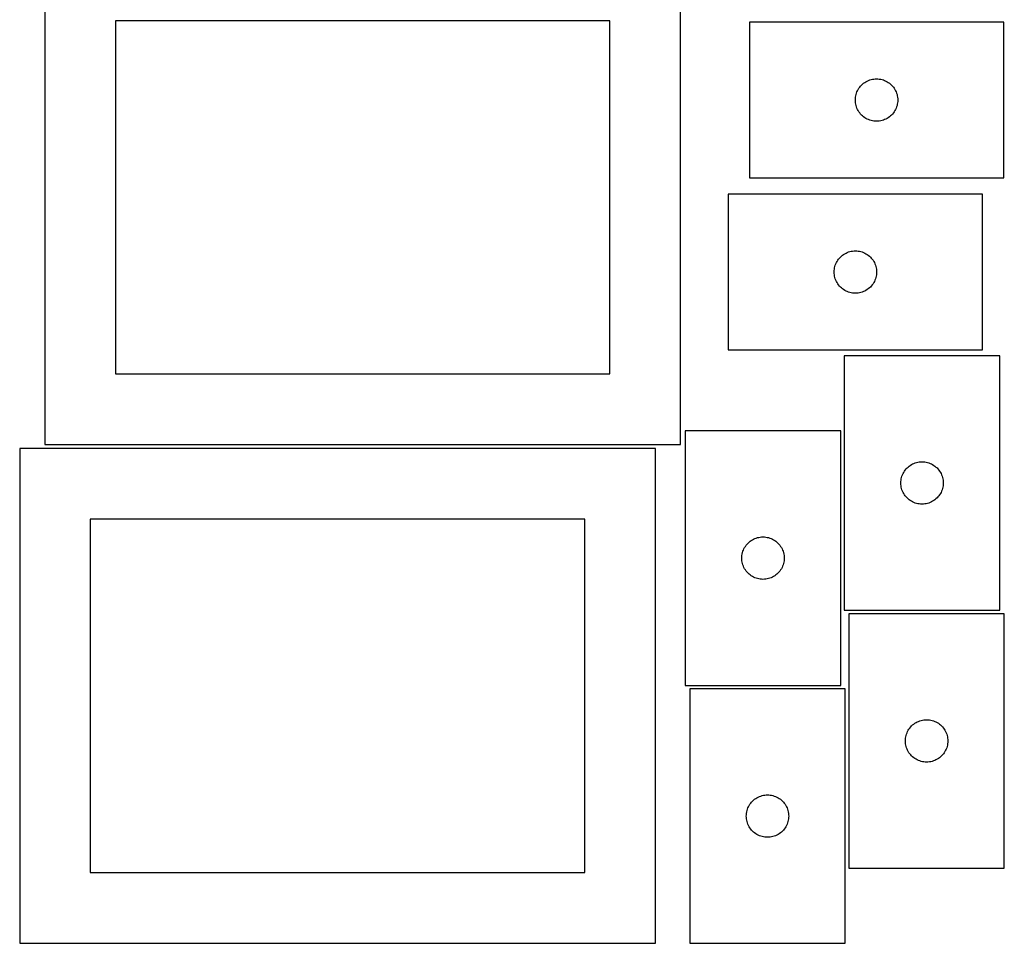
# Model space of a CAD drawing. Header units: millimetres. Extents: x 7 to 1243, y 7 to 1667.
# Tile 5 of 10: x 825 to 1243, y 7 to 399. Entities that reach past the tile are written whole.
import ezdxf

# ---------------------------------------------------------------- set-up
doc = ezdxf.new("R2010")
doc.units = ezdxf.units.MM
doc.layers.add('CUT', color=7, linetype='CONTINUOUS', true_color=0x000000)

msp = doc.modelspace()

# ---------------------------------------------------------------- linework, layer by layer
at = {"layer": 'CUT'}
for p, q in [((835.95993, 428.216339), (835.95993, 218.216339)), ((1105.95993, 218.216339), (1105.95993, 428.216339)), ((1075.95993, 398.216339), (865.95993, 398.216339)), ((865.95993, 398.216339), (865.95993, 248.216339)), ((1075.95993, 248.216339), (1075.95993, 398.216339)), ((1243.174643, 397.514192), (1135.174643, 397.514192)), ((1135.174643, 397.514192), (1135.174643, 331.514192)), ((1243.174643, 331.514192), (1243.174643, 397.514192)), ((1184.174511, 371.997418), (1184.674643, 372.30842)), ((1184.674643, 372.30842), (1185.194045, 372.586046)), ((1185.194045, 372.586046), (1185.730492, 372.829107)), ((1185.730492, 372.829107), (1186.281688, 373.036563)), ((1186.281688, 373.036563), (1186.845272, 373.207524)), ((1186.845272, 373.207524), (1187.41883, 373.341259)), ((1187.41883, 373.341259), (1187.999908, 373.437195)), ((1187.999908, 373.437195), (1188.586015, 373.494922)), ((1188.586015, 373.494922), (1189.174643, 373.514192)), ((1189.174643, 373.514192), (1189.763271, 373.494922)), ((1189.763271, 373.494922), (1190.349379, 373.437195)), ((1190.349379, 373.437195), (1190.930456, 373.341259)), ((1190.930456, 373.341259), (1191.504015, 373.207524)), ((1191.504015, 373.207524), (1192.067598, 373.036563)), ((1192.067598, 373.036563), (1192.618794, 372.829107)), ((1192.618794, 372.829107), (1193.155241, 372.586046)), ((1193.155241, 372.586046), (1193.674643, 372.30842)), ((1193.674643, 372.30842), (1194.174775, 371.997418)), ((1180.859727, 367.958343), (1181.102789, 368.49479)), ((1181.102789, 368.49479), (1181.380415, 369.014192)), ((1181.380415, 369.014192), (1181.691417, 369.514324)), ((1181.691417, 369.514324), (1182.034463, 369.993044)), ((1182.034463, 369.993044), (1182.408085, 370.448304)), ((1182.408085, 370.448304), (1182.810682, 370.878153)), ((1182.810682, 370.878153), (1183.240531, 371.28075)), ((1183.240531, 371.28075), (1183.69579, 371.654372)), ((1183.69579, 371.654372), (1184.174511, 371.997418)), ((1194.174775, 371.997418), (1194.653496, 371.654372)), ((1194.653496, 371.654372), (1195.108756, 371.28075)), ((1195.108756, 371.28075), (1195.538604, 370.878153)), ((1195.538604, 370.878153), (1195.941202, 370.448304)), ((1195.941202, 370.448304), (1196.314823, 369.993044)), ((1196.314823, 369.993044), (1196.65787, 369.514324)), ((1196.65787, 369.514324), (1196.968872, 369.014192)), ((1196.968872, 369.014192), (1197.246498, 368.49479)), ((1197.246498, 368.49479), (1197.489559, 367.958343)), ((1180.174643, 364.514192), (1180.193913, 365.10282)), ((1180.193913, 363.925563), (1180.174643, 364.514192)), ((1180.193913, 365.10282), (1180.25164, 365.688927)), ((1180.25164, 363.339456), (1180.193913, 363.925563)), ((1180.25164, 365.688927), (1180.347576, 366.270005)), ((1180.347576, 366.270005), (1180.481311, 366.843563)), ((1180.481311, 366.843563), (1180.652272, 367.407147)), ((1180.652272, 367.407147), (1180.859727, 367.958343)), ((1197.489559, 367.958343), (1197.697014, 367.407147)), ((1197.697014, 367.407147), (1197.867976, 366.843563)), ((1197.867976, 366.843563), (1198.001711, 366.270005)), ((1198.001711, 366.270005), (1198.097647, 365.688927)), ((1198.097647, 365.688927), (1198.155374, 365.10282)), ((1198.155374, 363.925563), (1198.097647, 363.339456)), ((1198.155374, 365.10282), (1198.174643, 364.514192)), ((1198.174643, 364.514192), (1198.155374, 363.925563)), ((1180.347576, 362.758379), (1180.25164, 363.339456)), ((1180.481311, 362.18482), (1180.347576, 362.758379)), ((1180.652272, 361.621236), (1180.481311, 362.18482)), ((1180.859727, 361.070041), (1180.652272, 361.621236)), ((1181.102789, 360.533593), (1180.859727, 361.070041)), ((1181.380415, 360.014192), (1181.102789, 360.533593)), ((1181.691417, 359.51406), (1181.380415, 360.014192)), ((1196.968872, 360.014192), (1196.65787, 359.51406)), ((1197.246498, 360.533593), (1196.968872, 360.014192)), ((1197.489559, 361.070041), (1197.246498, 360.533593)), ((1197.697014, 361.621236), (1197.489559, 361.070041)), ((1197.867976, 362.18482), (1197.697014, 361.621236)), ((1198.001711, 362.758379), (1197.867976, 362.18482)), ((1198.097647, 363.339456), (1198.001711, 362.758379)), ((1182.034463, 359.035339), (1181.691417, 359.51406)), ((1182.408085, 358.580079), (1182.034463, 359.035339)), ((1182.810682, 358.150231), (1182.408085, 358.580079)), ((1183.240531, 357.747633), (1182.810682, 358.150231)), ((1183.69579, 357.374012), (1183.240531, 357.747633)), ((1184.174511, 357.030965), (1183.69579, 357.374012)), ((1184.674643, 356.719963), (1184.174511, 357.030965)), ((1185.194045, 356.442337), (1184.674643, 356.719963)), ((1185.730492, 356.199276), (1185.194045, 356.442337)), ((1186.281688, 355.99182), (1185.730492, 356.199276)), ((1186.845272, 355.820859), (1186.281688, 355.99182)), ((1187.41883, 355.687124), (1186.845272, 355.820859)), ((1187.999908, 355.591188), (1187.41883, 355.687124)), ((1188.586015, 355.533461), (1187.999908, 355.591188)), ((1189.174643, 355.514192), (1188.586015, 355.533461)), ((1189.763271, 355.533461), (1189.174643, 355.514192)), ((1190.349379, 355.591188), (1189.763271, 355.533461)), ((1190.930456, 355.687124), (1190.349379, 355.591188)), ((1191.504015, 355.820859), (1190.930456, 355.687124)), ((1192.067598, 355.99182), (1191.504015, 355.820859)), ((1192.618794, 356.199276), (1192.067598, 355.99182)), ((1193.155241, 356.442337), (1192.618794, 356.199276)), ((1193.674643, 356.719963), (1193.155241, 356.442337)), ((1194.174775, 357.030965), (1193.674643, 356.719963)), ((1194.653496, 357.374012), (1194.174775, 357.030965)), ((1195.108756, 357.747633), (1194.653496, 357.374012)), ((1195.538604, 358.150231), (1195.108756, 357.747633)), ((1195.941202, 358.580079), (1195.538604, 358.150231)), ((1196.314823, 359.035339), (1195.941202, 358.580079)), ((1196.65787, 359.51406), (1196.314823, 359.035339)), ((1135.174643, 331.514192), (1243.174643, 331.514192)), ((1234.193181, 324.502964), (1126.193181, 324.502964)), ((1126.193181, 324.502964), (1126.193181, 258.502964)), ((1234.193181, 258.502964), (1234.193181, 324.502964)), ((1172.709954, 296.503096), (1173.053001, 296.981817)), ((1173.053001, 296.981817), (1173.426623, 297.437077)), ((1173.426623, 297.437077), (1173.82922, 297.866925)), ((1173.82922, 297.866925), (1174.259069, 298.269522)), ((1174.259069, 298.269522), (1174.714328, 298.643144)), ((1174.714328, 298.643144), (1175.193049, 298.986191)), ((1175.193049, 298.986191), (1175.693181, 299.297193)), ((1175.693181, 299.297193), (1176.212583, 299.574819)), ((1176.212583, 299.574819), (1176.74903, 299.81788)), ((1176.74903, 299.81788), (1177.300226, 300.025335)), ((1177.300226, 300.025335), (1177.863809, 300.196297)), ((1177.863809, 300.196297), (1178.437368, 300.330032)), ((1178.437368, 300.330032), (1179.018445, 300.425968)), ((1179.018445, 300.425968), (1179.604553, 300.483694)), ((1179.604553, 300.483694), (1180.193181, 300.502964)), ((1180.193181, 300.502964), (1180.781809, 300.483694)), ((1180.781809, 300.483694), (1181.367917, 300.425968)), ((1181.367917, 300.425968), (1181.948994, 300.330032)), ((1181.948994, 300.330032), (1182.522552, 300.196297)), ((1182.522552, 300.196297), (1183.086136, 300.025335)), ((1183.086136, 300.025335), (1183.637332, 299.81788)), ((1183.637332, 299.81788), (1184.173779, 299.574819)), ((1184.173779, 299.574819), (1184.693181, 299.297193)), ((1184.693181, 299.297193), (1185.193313, 298.986191)), ((1185.193313, 298.986191), (1185.672034, 298.643144)), ((1185.672034, 298.643144), (1186.127293, 298.269522)), ((1186.127293, 298.269522), (1186.557142, 297.866925)), ((1186.557142, 297.866925), (1186.959739, 297.437077)), ((1186.959739, 297.437077), (1187.333361, 296.981817)), ((1187.333361, 296.981817), (1187.676407, 296.503096)), ((1171.270177, 292.6777), (1171.366113, 293.258777)), ((1171.366113, 293.258777), (1171.499848, 293.832336)), ((1171.499848, 293.832336), (1171.67081, 294.395919)), ((1171.67081, 294.395919), (1171.878265, 294.947115)), ((1171.878265, 294.947115), (1172.121326, 295.483562)), ((1172.121326, 295.483562), (1172.398952, 296.002964)), ((1172.398952, 296.002964), (1172.709954, 296.503096)), ((1187.676407, 296.503096), (1187.987409, 296.002964)), ((1187.987409, 296.002964), (1188.265036, 295.483562)), ((1188.265036, 295.483562), (1188.508097, 294.947115)), ((1188.508097, 294.947115), (1188.715552, 294.395919)), ((1188.715552, 294.395919), (1188.886513, 293.832336)), ((1188.886513, 293.832336), (1189.020248, 293.258777)), ((1189.020248, 293.258777), (1189.116185, 292.6777)), ((1171.193181, 291.502964), (1171.212451, 292.091592)), ((1171.212451, 290.914336), (1171.193181, 291.502964)), ((1171.212451, 292.091592), (1171.270177, 292.6777)), ((1171.270177, 290.328228), (1171.212451, 290.914336)), ((1171.366113, 289.747151), (1171.270177, 290.328228)), ((1171.499848, 289.173593), (1171.366113, 289.747151)), ((1171.67081, 288.610009), (1171.499848, 289.173593)), ((1171.878265, 288.058813), (1171.67081, 288.610009)), ((1188.715552, 288.610009), (1188.508097, 288.058813)), ((1188.886513, 289.173593), (1188.715552, 288.610009)), ((1189.020248, 289.747151), (1188.886513, 289.173593)), ((1189.116185, 290.328228), (1189.020248, 289.747151)), ((1189.116185, 292.6777), (1189.173911, 292.091592)), ((1189.173911, 290.914336), (1189.116185, 290.328228)), ((1189.173911, 292.091592), (1189.193181, 291.502964)), ((1189.193181, 291.502964), (1189.173911, 290.914336)), ((1172.121326, 287.522366), (1171.878265, 288.058813)), ((1172.398952, 287.002964), (1172.121326, 287.522366)), ((1172.709954, 286.502832), (1172.398952, 287.002964)), ((1173.053001, 286.024111), (1172.709954, 286.502832)), ((1173.426623, 285.568852), (1173.053001, 286.024111)), ((1173.82922, 285.139003), (1173.426623, 285.568852)), ((1174.259069, 284.736406), (1173.82922, 285.139003)), ((1174.714328, 284.362784), (1174.259069, 284.736406)), ((1175.193049, 284.019738), (1174.714328, 284.362784)), ((1185.672034, 284.362784), (1185.193313, 284.019738)), ((1186.127293, 284.736406), (1185.672034, 284.362784)), ((1186.557142, 285.139003), (1186.127293, 284.736406)), ((1186.959739, 285.568852), (1186.557142, 285.139003)), ((1187.333361, 286.024111), (1186.959739, 285.568852)), ((1187.676407, 286.502832), (1187.333361, 286.024111)), ((1187.987409, 287.002964), (1187.676407, 286.502832)), ((1188.265036, 287.522366), (1187.987409, 287.002964)), ((1188.508097, 288.058813), (1188.265036, 287.522366)), ((1175.693181, 283.708736), (1175.193049, 284.019738)), ((1176.212583, 283.431109), (1175.693181, 283.708736)), ((1176.74903, 283.188048), (1176.212583, 283.431109)), ((1177.300226, 282.980593), (1176.74903, 283.188048)), ((1177.863809, 282.809632), (1177.300226, 282.980593)), ((1178.437368, 282.675897), (1177.863809, 282.809632)), ((1179.018445, 282.57996), (1178.437368, 282.675897)), ((1179.604553, 282.522234), (1179.018445, 282.57996)), ((1180.193181, 282.502964), (1179.604553, 282.522234)), ((1180.781809, 282.522234), (1180.193181, 282.502964)), ((1181.367917, 282.57996), (1180.781809, 282.522234)), ((1181.948994, 282.675897), (1181.367917, 282.57996)), ((1182.522552, 282.809632), (1181.948994, 282.675897)), ((1183.086136, 282.980593), (1182.522552, 282.809632)), ((1183.637332, 283.188048), (1183.086136, 282.980593)), ((1184.173779, 283.431109), (1183.637332, 283.188048)), ((1184.693181, 283.708736), (1184.173779, 283.431109)), ((1185.193313, 284.019738), (1184.693181, 283.708736)), ((1126.193181, 258.502964), (1234.193181, 258.502964)), ((1241.490843, 255.946321), (1175.490843, 255.946321)), ((1175.490843, 255.946321), (1175.490843, 147.946321)), ((1241.490843, 147.946321), (1241.490843, 255.946321)), ((865.95993, 248.216339), (1075.95993, 248.216339)), ((1107.952997, 224.0325), (1107.952997, 116.0325)), ((1173.952997, 224.0325), (1107.952997, 224.0325)), ((1173.952997, 116.0325), (1173.952997, 224.0325)), ((835.95993, 218.216339), (1105.95993, 218.216339)), ((1095.274866, 216.561561), (825.274866, 216.561561)), ((825.274866, 216.561561), (825.274866, 6.561561)), ((1095.274866, 6.561561), (1095.274866, 216.561561)), ((1202.556731, 208.712879), (1203.01199, 209.086501)), ((1203.01199, 209.086501), (1203.490711, 209.429548)), ((1203.490711, 209.429548), (1203.990843, 209.74055)), ((1203.990843, 209.74055), (1204.510245, 210.018176)), ((1204.510245, 210.018176), (1205.046692, 210.261237)), ((1205.046692, 210.261237), (1205.597888, 210.468692)), ((1205.597888, 210.468692), (1206.161472, 210.639654)), ((1206.161472, 210.639654), (1206.73503, 210.773389)), ((1206.73503, 210.773389), (1207.316107, 210.869325)), ((1207.316107, 210.869325), (1207.902215, 210.927051)), ((1207.902215, 210.927051), (1208.490843, 210.946321)), ((1208.490843, 210.946321), (1209.079471, 210.927051)), ((1209.079471, 210.927051), (1209.665579, 210.869325)), ((1209.665579, 210.869325), (1210.246656, 210.773389)), ((1210.246656, 210.773389), (1210.820215, 210.639654)), ((1210.820215, 210.639654), (1211.383798, 210.468692)), ((1211.383798, 210.468692), (1211.934994, 210.261237)), ((1211.934994, 210.261237), (1212.471441, 210.018176)), ((1212.471441, 210.018176), (1212.990843, 209.74055)), ((1212.990843, 209.74055), (1213.490975, 209.429548)), ((1213.490975, 209.429548), (1213.969696, 209.086501)), ((1213.969696, 209.086501), (1214.424955, 208.712879)), ((1199.968472, 204.839276), (1200.175927, 205.390472)), ((1200.175927, 205.390472), (1200.418988, 205.926919)), ((1200.418988, 205.926919), (1200.696614, 206.446321)), ((1200.696614, 206.446321), (1201.007617, 206.946453)), ((1201.007617, 206.946453), (1201.350663, 207.425174)), ((1201.350663, 207.425174), (1201.724285, 207.880434)), ((1201.724285, 207.880434), (1202.126882, 208.310282)), ((1202.126882, 208.310282), (1202.556731, 208.712879)), ((1214.424955, 208.712879), (1214.854804, 208.310282)), ((1214.854804, 208.310282), (1215.257401, 207.880434)), ((1215.257401, 207.880434), (1215.631023, 207.425174)), ((1215.631023, 207.425174), (1215.97407, 206.946453)), ((1215.97407, 206.946453), (1216.285072, 206.446321)), ((1216.285072, 206.446321), (1216.562698, 205.926919)), ((1216.562698, 205.926919), (1216.805759, 205.390472)), ((1216.805759, 205.390472), (1217.013214, 204.839276)), ((1199.490843, 201.946321), (1199.510113, 202.534949)), ((1199.510113, 201.357693), (1199.490843, 201.946321)), ((1199.510113, 202.534949), (1199.567839, 203.121057)), ((1199.567839, 200.771585), (1199.510113, 201.357693)), ((1199.567839, 203.121057), (1199.663776, 203.702134)), ((1199.663776, 200.190508), (1199.567839, 200.771585)), ((1199.663776, 203.702134), (1199.797511, 204.275693)), ((1199.797511, 204.275693), (1199.968472, 204.839276)), ((1217.013214, 204.839276), (1217.184176, 204.275693)), ((1217.184176, 204.275693), (1217.317911, 203.702134)), ((1217.317911, 203.702134), (1217.413847, 203.121057)), ((1217.413847, 200.771585), (1217.317911, 200.190508)), ((1217.413847, 203.121057), (1217.471573, 202.534949)), ((1217.471573, 201.357693), (1217.413847, 200.771585)), ((1217.471573, 202.534949), (1217.490843, 201.946321)), ((1217.490843, 201.946321), (1217.471573, 201.357693)), ((1199.797511, 199.61695), (1199.663776, 200.190508)), ((1199.968472, 199.053366), (1199.797511, 199.61695)), ((1200.175927, 198.50217), (1199.968472, 199.053366)), ((1200.418988, 197.965723), (1200.175927, 198.50217)), ((1200.696614, 197.446321), (1200.418988, 197.965723)), ((1201.007617, 196.946189), (1200.696614, 197.446321)), ((1201.350663, 196.467468), (1201.007617, 196.946189)), ((1215.97407, 196.946189), (1215.631023, 196.467468)), ((1216.285072, 197.446321), (1215.97407, 196.946189)), ((1216.562698, 197.965723), (1216.285072, 197.446321)), ((1216.805759, 198.50217), (1216.562698, 197.965723)), ((1217.013214, 199.053366), (1216.805759, 198.50217)), ((1217.184176, 199.61695), (1217.013214, 199.053366)), ((1217.317911, 200.190508), (1217.184176, 199.61695)), ((1201.724285, 196.012209), (1201.350663, 196.467468)), ((1202.126882, 195.58236), (1201.724285, 196.012209)), ((1202.556731, 195.179763), (1202.126882, 195.58236)), ((1203.01199, 194.806141), (1202.556731, 195.179763)), ((1203.490711, 194.463095), (1203.01199, 194.806141)), ((1203.990843, 194.152093), (1203.490711, 194.463095)), ((1204.510245, 193.874467), (1203.990843, 194.152093)), ((1205.046692, 193.631405), (1204.510245, 193.874467)), ((1205.597888, 193.42395), (1205.046692, 193.631405)), ((1206.161472, 193.252989), (1205.597888, 193.42395)), ((1206.73503, 193.119254), (1206.161472, 193.252989)), ((1207.316107, 193.023317), (1206.73503, 193.119254)), ((1207.902215, 192.965591), (1207.316107, 193.023317)), ((1208.490843, 192.946321), (1207.902215, 192.965591)), ((1209.079471, 192.965591), (1208.490843, 192.946321)), ((1209.665579, 193.023317), (1209.079471, 192.965591)), ((1210.246656, 193.119254), (1209.665579, 193.023317)), ((1210.820215, 193.252989), (1210.246656, 193.119254)), ((1211.383798, 193.42395), (1210.820215, 193.252989)), ((1211.934994, 193.631405), (1211.383798, 193.42395)), ((1212.471441, 193.874467), (1211.934994, 193.631405)), ((1212.990843, 194.152093), (1212.471441, 193.874467)), ((1213.490975, 194.463095), (1212.990843, 194.152093)), ((1213.969696, 194.806141), (1213.490975, 194.463095)), ((1214.424955, 195.179763), (1213.969696, 194.806141)), ((1214.854804, 195.58236), (1214.424955, 195.179763)), ((1215.257401, 196.012209), (1214.854804, 195.58236)), ((1215.631023, 196.467468), (1215.257401, 196.012209)), ((1065.274866, 186.561561), (855.274866, 186.561561)), ((855.274866, 186.561561), (855.274866, 36.561561)), ((1065.274866, 36.561561), (1065.274866, 186.561561)), ((1133.812817, 175.511353), (1134.186438, 175.966612)), ((1134.186438, 175.966612), (1134.589036, 176.396461)), ((1134.589036, 176.396461), (1135.018884, 176.799058)), ((1135.018884, 176.799058), (1135.474144, 177.17268)), ((1135.474144, 177.17268), (1135.952865, 177.515726)), ((1135.952865, 177.515726), (1136.452997, 177.826729)), ((1136.452997, 177.826729), (1136.972398, 178.104355)), ((1136.972398, 178.104355), (1137.508846, 178.347416)), ((1137.508846, 178.347416), (1138.060041, 178.554871)), ((1138.060041, 178.554871), (1138.623625, 178.725832)), ((1138.623625, 178.725832), (1139.197184, 178.859567)), ((1139.197184, 178.859567), (1139.778261, 178.955504)), ((1139.778261, 178.955504), (1140.364368, 179.01323)), ((1140.364368, 179.01323), (1140.952997, 179.0325)), ((1140.952997, 179.0325), (1141.541625, 179.01323)), ((1141.541625, 179.01323), (1142.127732, 178.955504)), ((1142.127732, 178.955504), (1142.70881, 178.859567)), ((1142.70881, 178.859567), (1143.282368, 178.725832)), ((1143.282368, 178.725832), (1143.845952, 178.554871)), ((1143.845952, 178.554871), (1144.397147, 178.347416)), ((1144.397147, 178.347416), (1144.933595, 178.104355)), ((1144.933595, 178.104355), (1145.452997, 177.826729)), ((1145.452997, 177.826729), (1145.953129, 177.515726)), ((1145.953129, 177.515726), (1146.431849, 177.17268)), ((1146.431849, 177.17268), (1146.887109, 176.799058)), ((1146.887109, 176.799058), (1147.316958, 176.396461)), ((1147.316958, 176.396461), (1147.719555, 175.966612)), ((1147.719555, 175.966612), (1148.093177, 175.511353)), ((1132.029993, 171.207236), (1132.125929, 171.788313)), ((1132.125929, 171.788313), (1132.259664, 172.361871)), ((1132.259664, 172.361871), (1132.430625, 172.925455)), ((1132.430625, 172.925455), (1132.638081, 173.476651)), ((1132.638081, 173.476651), (1132.881142, 174.013098)), ((1132.881142, 174.013098), (1133.158768, 174.5325)), ((1133.158768, 174.5325), (1133.46977, 175.032632)), ((1133.46977, 175.032632), (1133.812817, 175.511353)), ((1148.093177, 175.511353), (1148.436223, 175.032632)), ((1148.436223, 175.032632), (1148.747225, 174.5325)), ((1148.747225, 174.5325), (1149.024851, 174.013098)), ((1149.024851, 174.013098), (1149.267912, 173.476651)), ((1149.267912, 173.476651), (1149.475368, 172.925455)), ((1149.475368, 172.925455), (1149.646329, 172.361871)), ((1149.646329, 172.361871), (1149.780064, 171.788313)), ((1149.780064, 171.788313), (1149.876, 171.207236)), ((1131.952997, 170.0325), (1131.972266, 170.621128)), ((1131.972266, 169.443872), (1131.952997, 170.0325)), ((1131.972266, 170.621128), (1132.029993, 171.207236)), ((1132.029993, 168.857764), (1131.972266, 169.443872)), ((1132.125929, 168.276687), (1132.029993, 168.857764)), ((1132.259664, 167.703129), (1132.125929, 168.276687)), ((1132.430625, 167.139545), (1132.259664, 167.703129)), ((1149.646329, 167.703129), (1149.475368, 167.139545)), ((1149.780064, 168.276687), (1149.646329, 167.703129)), ((1149.876, 168.857764), (1149.780064, 168.276687)), ((1149.876, 171.207236), (1149.933727, 170.621128)), ((1149.933727, 169.443872), (1149.876, 168.857764)), ((1149.933727, 170.621128), (1149.952997, 170.0325)), ((1149.952997, 170.0325), (1149.933727, 169.443872)), ((1132.638081, 166.588349), (1132.430625, 167.139545)), ((1132.881142, 166.051902), (1132.638081, 166.588349)), ((1133.158768, 165.5325), (1132.881142, 166.051902)), ((1133.46977, 165.032368), (1133.158768, 165.5325)), ((1133.812817, 164.553647), (1133.46977, 165.032368)), ((1134.186438, 164.098388), (1133.812817, 164.553647)), ((1134.589036, 163.668539), (1134.186438, 164.098388)), ((1135.018884, 163.265942), (1134.589036, 163.668539)), ((1135.474144, 162.89232), (1135.018884, 163.265942)), ((1146.887109, 163.265942), (1146.431849, 162.89232)), ((1147.316958, 163.668539), (1146.887109, 163.265942)), ((1147.719555, 164.098388), (1147.316958, 163.668539)), ((1148.093177, 164.553647), (1147.719555, 164.098388)), ((1148.436223, 165.032368), (1148.093177, 164.553647)), ((1148.747225, 165.5325), (1148.436223, 165.032368)), ((1149.024851, 166.051902), (1148.747225, 165.5325)), ((1149.267912, 166.588349), (1149.024851, 166.051902)), ((1149.475368, 167.139545), (1149.267912, 166.588349)), ((1135.952865, 162.549273), (1135.474144, 162.89232)), ((1136.452997, 162.238271), (1135.952865, 162.549273)), ((1136.972398, 161.960645), (1136.452997, 162.238271)), ((1137.508846, 161.717584), (1136.972398, 161.960645)), ((1138.060041, 161.510129), (1137.508846, 161.717584)), ((1138.623625, 161.339167), (1138.060041, 161.510129)), ((1139.197184, 161.205432), (1138.623625, 161.339167)), ((1139.778261, 161.109496), (1139.197184, 161.205432)), ((1140.364368, 161.05177), (1139.778261, 161.109496)), ((1140.952997, 161.0325), (1140.364368, 161.05177)), ((1141.541625, 161.05177), (1140.952997, 161.0325)), ((1142.127732, 161.109496), (1141.541625, 161.05177)), ((1142.70881, 161.205432), (1142.127732, 161.109496)), ((1143.282368, 161.339167), (1142.70881, 161.205432)), ((1143.845952, 161.510129), (1143.282368, 161.339167)), ((1144.397147, 161.717584), (1143.845952, 161.510129)), ((1144.933595, 161.960645), (1144.397147, 161.717584)), ((1145.452997, 162.238271), (1144.933595, 161.960645)), ((1145.953129, 162.549273), (1145.452997, 162.238271)), ((1146.431849, 162.89232), (1145.953129, 162.549273)), ((1175.490843, 147.946321), (1241.490843, 147.946321)), ((1243.436835, 146.43387), (1177.436835, 146.43387)), ((1177.436835, 146.43387), (1177.436835, 38.43387)), ((1243.436835, 38.43387), (1243.436835, 146.43387)), ((1107.952997, 116.0325), (1173.952997, 116.0325)), ((1109.863321, 114.51126), (1109.863321, 6.51126)), ((1175.863321, 114.51126), (1109.863321, 114.51126)), ((1175.863321, 6.51126), (1175.863321, 114.51126)), ((1205.936835, 100.228099), (1206.456236, 100.505725)), ((1206.456236, 100.505725), (1206.992684, 100.748786)), ((1206.992684, 100.748786), (1207.543879, 100.956241)), ((1207.543879, 100.956241), (1208.107463, 101.127202)), ((1208.107463, 101.127202), (1208.681022, 101.260938)), ((1208.681022, 101.260938), (1209.262099, 101.356874)), ((1209.262099, 101.356874), (1209.848206, 101.4146)), ((1209.848206, 101.4146), (1210.436835, 101.43387)), ((1210.436835, 101.43387), (1211.025463, 101.4146)), ((1211.025463, 101.4146), (1211.61157, 101.356874)), ((1211.61157, 101.356874), (1212.192648, 101.260938)), ((1212.192648, 101.260938), (1212.766206, 101.127202)), ((1212.766206, 101.127202), (1213.32979, 100.956241)), ((1213.32979, 100.956241), (1213.880986, 100.748786)), ((1213.880986, 100.748786), (1214.417433, 100.505725)), ((1214.417433, 100.505725), (1214.936835, 100.228099)), ((1202.121919, 95.878021), (1202.36498, 96.414468)), ((1202.36498, 96.414468), (1202.642606, 96.93387)), ((1202.642606, 96.93387), (1202.953608, 97.434002)), ((1202.953608, 97.434002), (1203.296655, 97.912723)), ((1203.296655, 97.912723), (1203.670276, 98.367982)), ((1203.670276, 98.367982), (1204.072874, 98.797831)), ((1204.072874, 98.797831), (1204.502722, 99.200428)), ((1204.502722, 99.200428), (1204.957982, 99.57405)), ((1204.957982, 99.57405), (1205.436703, 99.917097)), ((1205.436703, 99.917097), (1205.936835, 100.228099)), ((1214.936835, 100.228099), (1215.436967, 99.917097)), ((1215.436967, 99.917097), (1215.915688, 99.57405)), ((1215.915688, 99.57405), (1216.370947, 99.200428)), ((1216.370947, 99.200428), (1216.800796, 98.797831)), ((1216.800796, 98.797831), (1217.203393, 98.367982)), ((1217.203393, 98.367982), (1217.577015, 97.912723)), ((1217.577015, 97.912723), (1217.920061, 97.434002)), ((1217.920061, 97.434002), (1218.231063, 96.93387)), ((1218.231063, 96.93387), (1218.508689, 96.414468)), ((1218.508689, 96.414468), (1218.75175, 95.878021)), ((1201.436835, 92.43387), (1201.456104, 93.022498)), ((1201.456104, 91.845242), (1201.436835, 92.43387)), ((1201.456104, 93.022498), (1201.513831, 93.608606)), ((1201.513831, 93.608606), (1201.609767, 94.189683)), ((1201.609767, 94.189683), (1201.743502, 94.763241)), ((1201.743502, 94.763241), (1201.914463, 95.326825)), ((1201.914463, 95.326825), (1202.121919, 95.878021)), ((1218.75175, 95.878021), (1218.959206, 95.326825)), ((1218.959206, 95.326825), (1219.130167, 94.763241)), ((1219.130167, 94.763241), (1219.263902, 94.189683)), ((1219.263902, 94.189683), (1219.359838, 93.608606)), ((1219.359838, 93.608606), (1219.417565, 93.022498)), ((1219.417565, 93.022498), (1219.436835, 92.43387)), ((1219.436835, 92.43387), (1219.417565, 91.845242)), ((1201.513831, 91.259134), (1201.456104, 91.845242)), ((1201.609767, 90.678057), (1201.513831, 91.259134)), ((1201.743502, 90.104499), (1201.609767, 90.678057)), ((1201.914463, 89.540915), (1201.743502, 90.104499)), ((1202.121919, 88.989719), (1201.914463, 89.540915)), ((1202.36498, 88.453272), (1202.121919, 88.989719)), ((1202.642606, 87.93387), (1202.36498, 88.453272)), ((1202.953608, 87.433738), (1202.642606, 87.93387)), ((1218.231063, 87.93387), (1217.920061, 87.433738)), ((1218.508689, 88.453272), (1218.231063, 87.93387)), ((1218.75175, 88.989719), (1218.508689, 88.453272)), ((1218.959206, 89.540915), (1218.75175, 88.989719)), ((1219.130167, 90.104499), (1218.959206, 89.540915)), ((1219.263902, 90.678057), (1219.130167, 90.104499)), ((1219.359838, 91.259134), (1219.263902, 90.678057)), ((1219.417565, 91.845242), (1219.359838, 91.259134)), ((1203.296655, 86.955017), (1202.953608, 87.433738)), ((1203.670276, 86.499758), (1203.296655, 86.955017)), ((1204.072874, 86.069909), (1203.670276, 86.499758)), ((1204.502722, 85.667312), (1204.072874, 86.069909)), ((1204.957982, 85.29369), (1204.502722, 85.667312)), ((1205.436703, 84.950643), (1204.957982, 85.29369)), ((1205.936835, 84.639641), (1205.436703, 84.950643)), ((1206.456236, 84.362015), (1205.936835, 84.639641)), ((1206.992684, 84.118954), (1206.456236, 84.362015)), ((1207.543879, 83.911499), (1206.992684, 84.118954)), ((1208.107463, 83.740538), (1207.543879, 83.911499)), ((1208.681022, 83.606802), (1208.107463, 83.740538)), ((1212.766206, 83.740538), (1212.192648, 83.606802)), ((1213.32979, 83.911499), (1212.766206, 83.740538)), ((1213.880986, 84.118954), (1213.32979, 83.911499)), ((1214.417433, 84.362015), (1213.880986, 84.118954)), ((1214.936835, 84.639641), (1214.417433, 84.362015)), ((1215.436967, 84.950643), (1214.936835, 84.639641)), ((1215.915688, 85.29369), (1215.436967, 84.950643)), ((1216.370947, 85.667312), (1215.915688, 85.29369)), ((1216.800796, 86.069909), (1216.370947, 85.667312)), ((1217.203393, 86.499758), (1216.800796, 86.069909)), ((1217.577015, 86.955017), (1217.203393, 86.499758)), ((1217.920061, 87.433738), (1217.577015, 86.955017)), ((1209.262099, 83.510866), (1208.681022, 83.606802)), ((1209.848206, 83.45314), (1209.262099, 83.510866)), ((1210.436835, 83.43387), (1209.848206, 83.45314)), ((1211.025463, 83.45314), (1210.436835, 83.43387)), ((1211.61157, 83.510866), (1211.025463, 83.45314)), ((1212.192648, 83.606802), (1211.61157, 83.510866)), ((1136.49936, 66.875221), (1136.929208, 67.277818)), ((1136.929208, 67.277818), (1137.384468, 67.65144)), ((1137.384468, 67.65144), (1137.863189, 67.994486)), ((1137.863189, 67.994486), (1138.363321, 68.305488)), ((1138.363321, 68.305488), (1138.882722, 68.583114)), ((1138.882722, 68.583114), (1139.41917, 68.826175)), ((1139.41917, 68.826175), (1139.970366, 69.033631)), ((1139.970366, 69.033631), (1140.533949, 69.204592)), ((1140.533949, 69.204592), (1141.107508, 69.338327)), ((1141.107508, 69.338327), (1141.688585, 69.434263)), ((1141.688585, 69.434263), (1142.274693, 69.49199)), ((1142.274693, 69.49199), (1142.863321, 69.51126)), ((1142.863321, 69.51126), (1143.451949, 69.49199)), ((1143.451949, 69.49199), (1144.038056, 69.434263)), ((1144.038056, 69.434263), (1144.619134, 69.338327)), ((1144.619134, 69.338327), (1145.192692, 69.204592)), ((1145.192692, 69.204592), (1145.756276, 69.033631)), ((1145.756276, 69.033631), (1146.307472, 68.826175)), ((1146.307472, 68.826175), (1146.843919, 68.583114)), ((1146.843919, 68.583114), (1147.363321, 68.305488)), ((1147.363321, 68.305488), (1147.863453, 67.994486)), ((1147.863453, 67.994486), (1148.342174, 67.65144)), ((1148.342174, 67.65144), (1148.797433, 67.277818)), ((1148.797433, 67.277818), (1149.227282, 66.875221)), ((1134.036253, 62.267073), (1134.169988, 62.840631)), ((1134.169988, 62.840631), (1134.34095, 63.404215)), ((1134.34095, 63.404215), (1134.548405, 63.955411)), ((1134.548405, 63.955411), (1134.791466, 64.491858)), ((1134.791466, 64.491858), (1135.069092, 65.01126)), ((1135.069092, 65.01126), (1135.380094, 65.511392)), ((1135.380094, 65.511392), (1135.723141, 65.990113)), ((1135.723141, 65.990113), (1136.096762, 66.445372)), ((1136.096762, 66.445372), (1136.49936, 66.875221)), ((1149.227282, 66.875221), (1149.629879, 66.445372)), ((1149.629879, 66.445372), (1150.003501, 65.990113)), ((1150.003501, 65.990113), (1150.346547, 65.511392)), ((1150.346547, 65.511392), (1150.657549, 65.01126)), ((1150.657549, 65.01126), (1150.935175, 64.491858)), ((1150.935175, 64.491858), (1151.178236, 63.955411)), ((1151.178236, 63.955411), (1151.385692, 63.404215)), ((1151.385692, 63.404215), (1151.556653, 62.840631)), ((1151.556653, 62.840631), (1151.690388, 62.267073)), ((1133.863321, 60.51126), (1133.88259, 61.099888)), ((1133.88259, 59.922632), (1133.863321, 60.51126)), ((1133.88259, 61.099888), (1133.940317, 61.685995)), ((1133.940317, 59.336524), (1133.88259, 59.922632)), ((1133.940317, 61.685995), (1134.036253, 62.267073)), ((1134.036253, 58.755447), (1133.940317, 59.336524)), ((1134.169988, 58.181888), (1134.036253, 58.755447)), ((1151.690388, 58.755447), (1151.556653, 58.181888)), ((1151.690388, 62.267073), (1151.786324, 61.685995)), ((1151.786324, 59.336524), (1151.690388, 58.755447)), ((1151.786324, 61.685995), (1151.844051, 61.099888)), ((1151.844051, 59.922632), (1151.786324, 59.336524)), ((1151.844051, 61.099888), (1151.863321, 60.51126)), ((1151.863321, 60.51126), (1151.844051, 59.922632)), ((1134.34095, 57.618305), (1134.169988, 58.181888)), ((1134.548405, 57.067109), (1134.34095, 57.618305)), ((1134.791466, 56.530661), (1134.548405, 57.067109)), ((1135.069092, 56.01126), (1134.791466, 56.530661)), ((1135.380094, 55.511128), (1135.069092, 56.01126)), ((1135.723141, 55.032407), (1135.380094, 55.511128)), ((1136.096762, 54.577147), (1135.723141, 55.032407)), ((1136.49936, 54.147299), (1136.096762, 54.577147)), ((1149.629879, 54.577147), (1149.227282, 54.147299)), ((1150.003501, 55.032407), (1149.629879, 54.577147)), ((1150.346547, 55.511128), (1150.003501, 55.032407)), ((1150.657549, 56.01126), (1150.346547, 55.511128)), ((1150.935175, 56.530661), (1150.657549, 56.01126)), ((1151.178236, 57.067109), (1150.935175, 56.530661)), ((1151.385692, 57.618305), (1151.178236, 57.067109)), ((1151.556653, 58.181888), (1151.385692, 57.618305)), ((1136.929208, 53.744701), (1136.49936, 54.147299)), ((1137.384468, 53.37108), (1136.929208, 53.744701)), ((1137.863189, 53.028033), (1137.384468, 53.37108)), ((1138.363321, 52.717031), (1137.863189, 53.028033)), ((1138.882722, 52.439405), (1138.363321, 52.717031)), ((1139.41917, 52.196344), (1138.882722, 52.439405)), ((1139.970366, 51.988889), (1139.41917, 52.196344)), ((1140.533949, 51.817927), (1139.970366, 51.988889)), ((1141.107508, 51.684192), (1140.533949, 51.817927)), ((1141.688585, 51.588256), (1141.107508, 51.684192)), ((1142.274693, 51.530529), (1141.688585, 51.588256)), ((1142.863321, 51.51126), (1142.274693, 51.530529)), ((1143.451949, 51.530529), (1142.863321, 51.51126)), ((1144.038056, 51.588256), (1143.451949, 51.530529)), ((1144.619134, 51.684192), (1144.038056, 51.588256)), ((1145.192692, 51.817927), (1144.619134, 51.684192)), ((1145.756276, 51.988889), (1145.192692, 51.817927)), ((1146.307472, 52.196344), (1145.756276, 51.988889)), ((1146.843919, 52.439405), (1146.307472, 52.196344)), ((1147.363321, 52.717031), (1146.843919, 52.439405)), ((1147.863453, 53.028033), (1147.363321, 52.717031)), ((1148.342174, 53.37108), (1147.863453, 53.028033)), ((1148.797433, 53.744701), (1148.342174, 53.37108)), ((1149.227282, 54.147299), (1148.797433, 53.744701)), ((1177.436835, 38.43387), (1243.436835, 38.43387)), ((855.274866, 36.561561), (1065.274866, 36.561561)), ((825.274866, 6.561561), (1095.274866, 6.561561)), ((1109.863321, 6.51126), (1175.863321, 6.51126))]:
    msp.add_line(p, q, dxfattribs=at)

doc.saveas('drawing.dxf')
